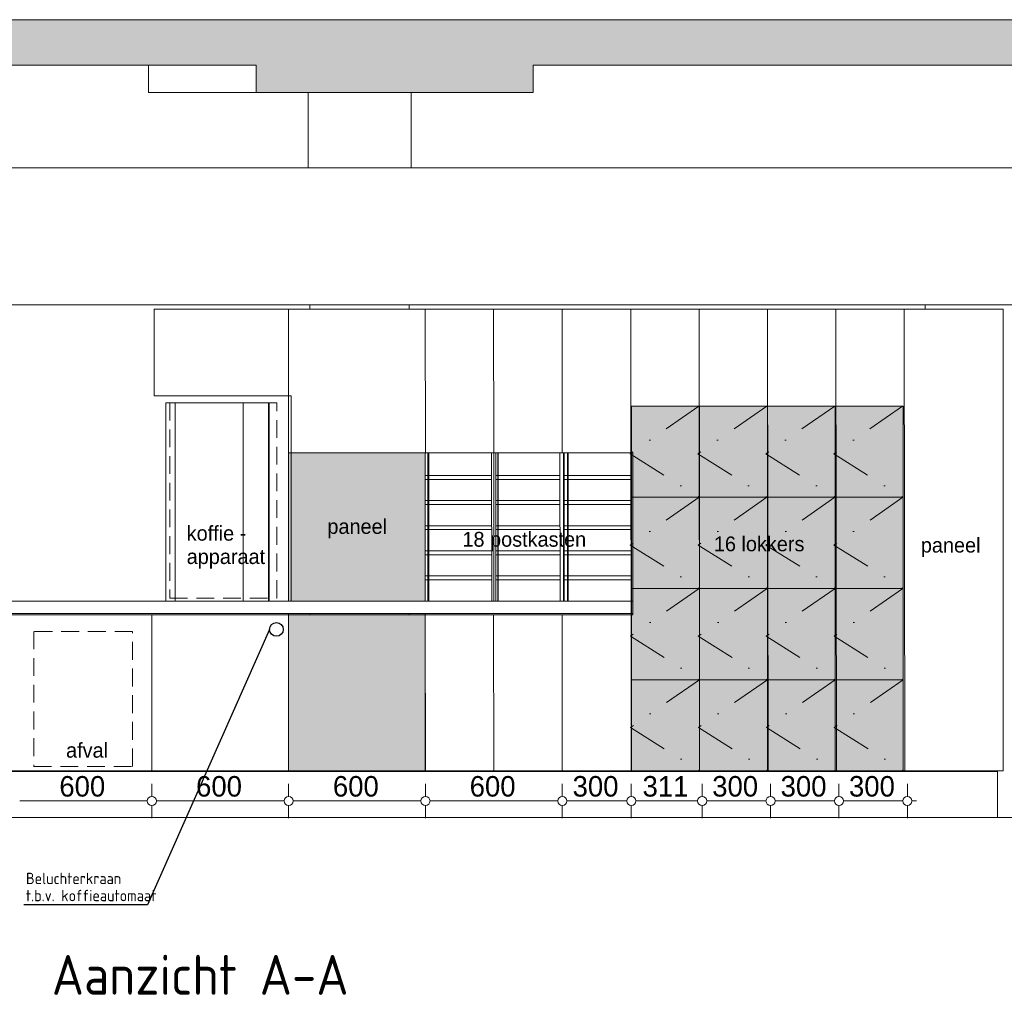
# Model space of a CAD drawing. Header units: millimetres. Extents: x -64206 to 10882, y -2915 to 43929.
# Tile 2 of 6: x -59987 to -55668, y -2915 to 1343. Entities that reach past the tile are written whole.
import ezdxf
from ezdxf.enums import TextEntityAlignment as Align

# ---------------------------------------------------------------- set-up
doc = ezdxf.new("R2010")
doc.units = ezdxf.units.MM
doc.header["$LTSCALE"] = 50
for name, pattern in [('2322109', [10, 5, -2, 1, -2]), ('B0605', [7.05, 3.5, -1.75, 0.05, -1.75]), ('B0701', [2.3412, 1.56, -0.7812])]:
    doc.linetypes.add(name, pattern=pattern)
for name, color, linetype in [('doorsnede C-C_6_ 00  Bestaand uit pl gr', 7, 'Continuous'), ('doorsnede C-C_6_ 00  Bestaand uit pl gr Doorsnede-arcering', 7, 'Continuous'), ('doorsnede C-C_6_ 00  Bestaande kolommen', 7, 'Continuous'), ('doorsnede C-C_6_ 22 C Binnenwanden', 7, 'Continuous'), ('doorsnede C-C_6_ 45 Plafond', 7, 'Continuous'), ('doorsnede C-C_6_ 45 Plafond 2D arcering', 7, 'Continuous'), ('doorsnede C-C_6_ 45 Plafond.BST', 7, 'Continuous'), ('doorsnede C-C_6_ 82 Interieur', 7, 'Continuous'), ('doorsnede C-C_6_ I Tekst 1_ 50', 7, 'Continuous'), ('doorsnede C-C_6_ T Maatvoering 1_ 50', 7, 'Continuous'), ('WL531---', 132, 'Continuous'), ('WM561---_AANVOER', 2, 'Continuous')]:
    doc.layers.add(name, color=color, linetype=linetype)
doc.styles.add('BURO-018', font='ISO96.shx', dxfattribs={"height": 90})
doc.styles.add('BURO-025', font='ISO96.shx', dxfattribs={"height": 125})
doc.styles.add('BURO-035', font='ISO96.shx', dxfattribs={"height": 175})
doc.styles.add('GENERATED_STYLE_1', font='swiss.ttf', dxfattribs={"width": 0.96})

# ---------------------------------------------------------------- blocks, each defined once
blk = doc.blocks.new('23222202')
at = {"color": 0, "linetype": 'Continuous'}
blk.add_circle((0, 0), 1.5, dxfattribs=at)
at = {"color": 0, "linetype": 'Continuous', "style": 'BURO-018', "flags": 1}
blk.add_attdef('CV_MATCODE', (0, 0), '', height=1.8, dxfattribs=at)

msp = doc.modelspace()

# ---------------------------------------------------------------- hatches: boundary and pattern name
at = {"layer": 'doorsnede C-C_6_ 00  Bestaand uit pl gr Doorsnede-arcering', "linetype": 'Continuous', "lineweight": 0}
for points in [[(-53346.3, 1342.7), (-63577, 1342.7), (-63577, 1142.7), (-53346.3, 1142.7)], [(-57735.5, 1022.7), (-57735.5, 1142.7), (-58950.2, 1142.7), (-58950.2, 1022.7)]]:
    msp.add_hatch(color=251, dxfattribs=at).paths.add_polyline_path(points, flags=0)
at = {"layer": 'doorsnede C-C_6_ 45 Plafond 2D arcering', "linetype": 'Continuous', "lineweight": 0}
for points in [[(-57303.5, -352.3), (-57303.5, -752.3), (-57005.6, -752.3), (-57005.6, -352.3)], [(-57005.6, -352.3), (-57005.6, -752.3), (-56707.8, -752.3), (-56707.8, -352.3)], [(-56707.8, -352.3), (-56707.8, -752.3), (-56409.9, -752.3), (-56409.9, -352.3)], [(-56409.9, -352.3), (-56409.9, -752.3), (-56112.1, -752.3), (-56112.1, -352.3)], [(-58807.5, -557.3), (-58807.5, -1207.3), (-58208.3, -1207.3), (-58208.3, -557.3)], [(-57303.5, -752.3), (-57303.5, -1152.3), (-57005.6, -1152.3), (-57005.6, -752.3)], [(-57005.6, -752.3), (-57005.6, -1152.3), (-56707.8, -1152.3), (-56707.8, -752.3)], [(-56707.8, -752.3), (-56707.8, -1152.3), (-56409.9, -1152.3), (-56409.9, -752.3)], [(-56409.9, -752.3), (-56409.9, -1152.3), (-56112.1, -1152.3), (-56112.1, -752.3)], [(-57303.5, -1152.3), (-57303.5, -1552.3), (-57005.6, -1552.3), (-57005.6, -1152.3)], [(-57005.6, -1152.3), (-57005.6, -1552.3), (-56707.8, -1552.3), (-56707.8, -1152.3)], [(-56707.8, -1152.3), (-56707.8, -1552.3), (-56409.9, -1552.3), (-56409.9, -1152.3)], [(-56409.9, -1152.3), (-56409.9, -1552.3), (-56112.1, -1552.3), (-56112.1, -1152.3)], [(-58808.3, -1262.3), (-58808.3, -1952.3), (-58209.1, -1952.3), (-58209.1, -1262.3)], [(-57303.5, -1552.3), (-57303.5, -1952.3), (-57005.6, -1952.3), (-57005.6, -1552.3)], [(-57005.6, -1552.3), (-57005.6, -1952.3), (-56707.8, -1952.3), (-56707.8, -1552.3)], [(-56707.8, -1552.3), (-56707.8, -1952.3), (-56409.9, -1952.3), (-56409.9, -1552.3)], [(-56409.9, -1552.3), (-56409.9, -1952.3), (-56112.1, -1952.3), (-56112.1, -1552.3)]]:
    msp.add_hatch(color=255, dxfattribs=at).paths.add_polyline_path(points, flags=0)

# ---------------------------------------------------------------- linework, layer by layer
at = {"layer": 'doorsnede C-C_6_ 00  Bestaand uit pl gr', "color": 2, "linetype": 'Continuous', "lineweight": 0}
for p, q in [((-63201.8, 1342.7), (-53346.3, 1342.7)), ((-62594.5, 1142.7), (-58950.2, 1142.7)), ((-58950.2, 1022.7), (-58950.2, 1142.7)), ((-57735.5, 1142.7), (-53346.3, 1142.7)), ((-57735.5, 1022.7), (-57735.5, 1142.7)), ((-58950.2, 1022.7), (-57735.5, 1022.7)), ((-63201.8, -2157.3), (-53346.3, -2157.3)), ((-63201.8, -2157.3), (-53346.3, -2157.3))]:
    msp.add_line(p, q, dxfattribs=at)
at = {"layer": 'doorsnede C-C_6_ 00  Bestaand uit pl gr', "color": 251, "linetype": 'Continuous', "lineweight": 0}
for p, q in [((-59422, 1142.7), (-59422, 1022.7)), ((-59422, 1022.7), (-59266.2, 1022.7)), ((-59266.2, 1022.7), (-58950.2, 1022.7))]:
    msp.add_line(p, q, dxfattribs=at)
at = {"layer": 'doorsnede C-C_6_ 00  Bestaande kolommen', "color": 251, "linetype": 'Continuous', "lineweight": 0}
for p, q in [((-58721.3, 692.7), (-58721.3, 1022.7)), ((-58269.5, 692.7), (-58269.5, 1022.7))]:
    msp.add_line(p, q, dxfattribs=at)
at = {"layer": 'doorsnede C-C_6_ 22 C Binnenwanden', "color": 251, "linetype": 'Continuous', "lineweight": 0}
for p, q in [((-58714.5, 92.7), (-58714.5, 72.7)), ((-58714.5, 92.7), (-58714.5, 72.7)), ((-58279.1, 72.7), (-58279.1, 92.7)), ((-56015.1, 72.7), (-56015.1, 92.7)), ((-58714.5, -1262.3), (-58714.5, -1267.3)), ((-58714.5, -1262.3), (-58714.5, -1267.3)), ((-58279.1, -1267.3), (-58279.1, -1262.3)), ((-58714.5, -1952.3), (-58714.5, -1955.3)), ((-58714.5, -1952.3), (-58714.5, -1955.3)), ((-58279.1, -1955.3), (-58279.1, -1952.3)), ((-56015.1, -1955.3), (-56015.1, -1952.3)), ((-58714.5, -2156.3), (-58714.5, -2157.3)), ((-58714.5, -2156.3), (-58714.5, -2157.3)), ((-58279.1, -2157.3), (-58279.1, -2156.3)), ((-56015.1, -2157.3), (-56015.1, -2156.3))]:
    msp.add_line(p, q, dxfattribs=at)
at = {"layer": 'doorsnede C-C_6_ 45 Plafond', "color": 2, "linetype": 'Continuous', "lineweight": 0}
msp.add_line((-61628.8, 92.7), (-55559.5, 92.7), dxfattribs=at)
at = {"layer": 'doorsnede C-C_6_ 45 Plafond', "color": 251, "linetype": 'Continuous', "lineweight": 0}
for p, q in [((-57303.5, -352.3), (-57005.6, -352.3)), ((-57303.5, -752.3), (-57303.5, -352.3)), ((-57005.6, -352.3), (-57005.6, -752.3)), ((-57005.6, -352.3), (-56707.8, -352.3)), ((-57005.6, -752.3), (-57005.6, -352.3)), ((-56707.8, -352.3), (-56707.8, -752.3)), ((-56707.8, -352.3), (-56409.9, -352.3)), ((-56707.8, -752.3), (-56707.8, -352.3)), ((-56409.9, -352.3), (-56409.9, -752.3)), ((-56409.9, -352.3), (-56112.1, -352.3)), ((-56409.9, -752.3), (-56409.9, -352.3)), ((-56112.1, -352.3), (-56112.1, -752.3)), ((-58807.5, -557.3), (-58208.3, -557.3)), ((-58807.5, -1207.3), (-58807.5, -557.3)), ((-58208.3, -557.3), (-58208.3, -1207.3)), ((-57303.5, -752.3), (-57005.6, -752.3)), ((-57303.5, -1152.3), (-57303.5, -752.3)), ((-57005.6, -752.3), (-57303.5, -752.3)), ((-57005.6, -752.3), (-57005.6, -1152.3)), ((-57005.6, -752.3), (-56707.8, -752.3)), ((-57005.6, -1152.3), (-57005.6, -752.3)), ((-56707.8, -752.3), (-57005.6, -752.3)), ((-56707.8, -752.3), (-56707.8, -1152.3)), ((-56707.8, -752.3), (-56409.9, -752.3)), ((-56707.8, -1152.3), (-56707.8, -752.3)), ((-56409.9, -752.3), (-56707.8, -752.3)), ((-56409.9, -752.3), (-56409.9, -1152.3)), ((-56409.9, -752.3), (-56112.1, -752.3)), ((-56409.9, -1152.3), (-56409.9, -752.3)), ((-56112.1, -752.3), (-56409.9, -752.3)), ((-56112.1, -752.3), (-56112.1, -1152.3)), ((-57303.5, -1152.3), (-57005.6, -1152.3)), ((-57303.5, -1552.3), (-57303.5, -1152.3)), ((-57005.6, -1152.3), (-57303.5, -1152.3)), ((-57005.6, -1152.3), (-57005.6, -1552.3)), ((-57005.6, -1152.3), (-56707.8, -1152.3)), ((-57005.6, -1552.3), (-57005.6, -1152.3)), ((-56707.8, -1152.3), (-57005.6, -1152.3)), ((-56707.8, -1152.3), (-56707.8, -1552.3)), ((-56707.8, -1152.3), (-56409.9, -1152.3)), ((-56707.8, -1552.3), (-56707.8, -1152.3)), ((-56409.9, -1152.3), (-56707.8, -1152.3)), ((-56409.9, -1152.3), (-56409.9, -1552.3)), ((-56409.9, -1152.3), (-56112.1, -1152.3)), ((-56409.9, -1552.3), (-56409.9, -1152.3)), ((-56112.1, -1152.3), (-56409.9, -1152.3)), ((-56112.1, -1152.3), (-56112.1, -1552.3)), ((-58208.3, -1207.3), (-58807.5, -1207.3)), ((-58808.3, -1262.3), (-58209.1, -1262.3)), ((-58808.3, -1952.3), (-58808.3, -1262.3)), ((-58209.1, -1262.3), (-58209.1, -1952.3)), ((-57303.5, -1552.3), (-57005.6, -1552.3)), ((-57303.5, -1952.3), (-57303.5, -1552.3)), ((-57005.6, -1552.3), (-57303.5, -1552.3)), ((-57005.6, -1552.3), (-57005.6, -1952.3)), ((-57005.6, -1552.3), (-56707.8, -1552.3)), ((-57005.6, -1952.3), (-57005.6, -1552.3)), ((-56707.8, -1552.3), (-57005.6, -1552.3)), ((-56707.8, -1552.3), (-56707.8, -1952.3)), ((-56707.8, -1552.3), (-56409.9, -1552.3)), ((-56707.8, -1952.3), (-56707.8, -1552.3)), ((-56409.9, -1552.3), (-56707.8, -1552.3)), ((-56409.9, -1552.3), (-56409.9, -1952.3)), ((-56409.9, -1552.3), (-56112.1, -1552.3)), ((-56409.9, -1952.3), (-56409.9, -1552.3)), ((-56112.1, -1552.3), (-56409.9, -1552.3)), ((-56112.1, -1552.3), (-56112.1, -1952.3)), ((-58209.1, -1952.3), (-58808.3, -1952.3)), ((-57005.6, -1952.3), (-57303.5, -1952.3)), ((-56707.8, -1952.3), (-57005.6, -1952.3)), ((-56409.9, -1952.3), (-56707.8, -1952.3)), ((-56112.1, -1952.3), (-56409.9, -1952.3))]:
    msp.add_line(p, q, dxfattribs=at)
at = {"layer": 'doorsnede C-C_6_ 45 Plafond.BST', "color": 2, "linetype": 'Continuous', "lineweight": 0}
msp.add_line((-63201.8, 692.7), (-53398.9, 692.7), dxfattribs=at)
at = {"layer": 'doorsnede C-C_6_ 82 Interieur', "color": 251, "linetype": 'Continuous', "lineweight": 0}
for p, q in [((-59397.1, 72.7), (-58797.1, 72.7)), ((-59397.1, -307.3), (-59397.1, 72.7)), ((-58808.3, 72.7), (-58807.5, -557.3)), ((-58797.1, 72.7), (-57297.5, 72.7)), ((-58208.3, 72.7), (-58207.5, -557.3)), ((-57908.3, 72.7), (-57907.5, -557.3)), ((-57608.3, 72.7), (-57607.5, -557.3)), ((-57307.1, 72.7), (-57304.8, -1952.3)), ((-57297.1, 72.7), (-57297.5, 72.7)), ((-57297.1, 72.7), (-56997.1, 72.7)), ((-57293.6, 72.7), (-57292, 72.7)), ((-57007.1, 72.7), (-57004.8, -1952.3)), ((-56997.1, 72.7), (-56697.2, 72.7)), ((-56707.1, 72.7), (-56704.8, -1952.3)), ((-56697.2, 72.7), (-56397.2, 72.7)), ((-56407.1, 72.7), (-56404.8, -1952.3)), ((-56397.2, 72.7), (-56097.2, 72.7)), ((-56107.1, 72.7), (-56104.8, -1952.3)), ((-56097.2, 72.7), (-55673.3, 72.7)), ((-55673.3, 72.7), (-55673.1, 72.7)), ((-55673.3, -1952.3), (-55673.3, 72.7)), ((-55673.1, -1952.3), (-55673.1, 72.7)), ((-59397.1, -307.3), (-58797.1, -307.3)), ((-59345.9, -337.3), (-59305.2, -337.3)), ((-59345.9, -1207.3), (-59345.9, -337.3)), ((-59305.2, -337.3), (-59282.5, -337.3)), ((-59305.2, -1207.3), (-59305.2, -337.3)), ((-59282.5, -337.3), (-59233.4, -337.3)), ((-59233.4, -337.3), (-59181.9, -337.3)), ((-59181.9, -337.3), (-59129.5, -337.3)), ((-59129.5, -337.3), (-59077.9, -337.3)), ((-59077.9, -337.3), (-59028.7, -337.3)), ((-59028.7, -337.3), (-59007.6, -337.3)), ((-59007.6, -337.3), (-58896, -337.3)), ((-59007.6, -1207.3), (-59007.6, -337.3)), ((-58896, -337.3), (-58895.7, -337.3)), ((-58896, -1207.3), (-58896, -337.3)), ((-58895.7, -337.3), (-58893.3, -337.3)), ((-58893.3, -1207.3), (-58893.3, -337.3)), ((-58797.1, -557.3), (-58797.1, -307.3)), ((-58797.1, -557.3), (-57297.5, -557.3)), ((-58796.3, -557.3), (-58796.3, -1207.3)), ((-58196.3, -1207.3), (-58196.3, -557.3)), ((-58192.7, -1207.3), (-58192.7, -557.3)), ((-57917.3, -557.3), (-57916.5, -1207.3)), ((-57908, -557.3), (-57908, -1207.3)), ((-57899.3, -557.3), (-57898.5, -1207.3)), ((-57890, -557.3), (-57890, -1207.3)), ((-57887.9, -1207.3), (-57887.9, -557.3)), ((-57617.3, -557.3), (-57616.5, -1207.3)), ((-57602, -557.3), (-57602, -1207.3)), ((-57599.3, -557.3), (-57598.5, -1207.3)), ((-57584, -557.3), (-57584, -1207.3)), ((-57581.9, -1207.3), (-57581.9, -557.3)), ((-57297.5, -557.3), (-57297.1, -557.3)), ((-57297.1, -1267.3), (-57297.1, -557.3)), ((-57916.7, -657), (-58207.5, -657)), ((-57916.6, -674.2), (-58207.5, -674.2)), ((-57616.7, -657), (-57898.7, -657)), ((-57616.6, -674.2), (-57898.6, -674.2)), ((-57308.7, -657), (-57598.7, -657)), ((-57303.5, -674.2), (-57598.6, -674.2)), ((-57916.7, -767), (-58207.5, -767)), ((-57616.7, -767), (-57898.7, -767)), ((-57308.7, -767), (-57598.7, -767)), ((-57916.6, -784.2), (-58207.5, -784.2)), ((-57616.6, -784.2), (-57898.6, -784.2)), ((-57303.5, -784.2), (-57598.6, -784.2)), ((-57916.7, -876.9), (-58207.5, -876.9)), ((-57916.6, -894.1), (-58207.5, -894.1)), ((-57616.7, -876.9), (-57898.7, -876.9)), ((-57616.6, -894.1), (-57898.6, -894.1)), ((-57308.7, -876.9), (-57598.7, -876.9)), ((-57303.5, -894.1), (-57598.6, -894.1)), ((-57916.7, -986.9), (-58207.5, -986.9)), ((-57616.7, -986.9), (-57898.7, -986.9)), ((-57308.7, -986.9), (-57598.7, -986.9)), ((-57916.6, -1004.1), (-58207.5, -1004.1)), ((-57616.6, -1004.1), (-57898.6, -1004.1)), ((-57303.5, -1004.1), (-57598.6, -1004.1)), ((-57916.7, -1096.8), (-58207.5, -1096.8)), ((-57916.6, -1114.1), (-58207.5, -1114.1)), ((-57616.7, -1096.8), (-57898.7, -1096.8)), ((-57616.6, -1114.1), (-57898.6, -1114.1)), ((-57308.7, -1096.8), (-57598.7, -1096.8)), ((-57303.5, -1114.1), (-57598.6, -1114.1)), ((-61197.1, -1207.3), (-57297.6, -1207.3)), ((-57297.6, -1207.3), (-57297.1, -1207.3)), ((-57297.6, -1262.3), (-57297.6, -1207.3)), ((-61197.1, -1262.3), (-57297.6, -1262.3)), ((-61197.1, -1267.3), (-57297.1, -1267.3)), ((-59408.2, -1267.3), (-59407.4, -1952.3)), ((-58808.3, -1267.3), (-58807.5, -1952.3)), ((-58208.3, -1267.3), (-58207.5, -1952.3)), ((-57908.3, -1267.3), (-57907.5, -1952.3)), ((-57608.3, -1267.3), (-57607.5, -1952.3)), ((-57297.6, -1262.3), (-57297.1, -1262.3)), ((-57297.1, -1267.3), (-57297.1, -1267.3)), ((-61197.2, -1955.3), (-55698.5, -1955.3)), ((-61197.1, -1952.3), (-57297.1, -1952.3)), ((-57297.1, -1952.3), (-57297.1, -1952.3)), ((-57297.1, -1952.3), (-56997.1, -1952.3)), ((-56997.1, -1952.3), (-56697.2, -1952.3)), ((-56697.2, -1952.3), (-56397.2, -1952.3)), ((-56397.2, -1952.3), (-56097.2, -1952.3)), ((-56097.2, -1952.3), (-55673.3, -1952.3)), ((-55698.5, -2156.3), (-55698.5, -1955.3)), ((-55673.3, -1952.3), (-55673.1, -1952.3)), ((-61197.2, -2156.3), (-55698.5, -2156.3))]:
    msp.add_line(p, q, dxfattribs=at)
at = {"layer": 'doorsnede C-C_6_ 82 Interieur', "color": 1, "linetype": 'B0701', "lineweight": 0}
for p, q in [((-58859.9, -337.7), (-59329.1, -337.7)), ((-59329.1, -337.7), (-59329.1, -1194.2)), ((-58859.9, -1194.2), (-58859.9, -337.7)), ((-59329.1, -1194.2), (-58859.9, -1194.2)), ((-59492.7, -1340.9), (-59925.8, -1340.9)), ((-59925.8, -1340.9), (-59925.8, -1932.8)), ((-59492.7, -1932.8), (-59492.7, -1340.9)), ((-59925.8, -1932.8), (-59492.7, -1932.8))]:
    msp.add_line(p, q, dxfattribs=at)
at = {"layer": 'doorsnede C-C_6_ 82 Interieur', "color": 1, "linetype": 'B0605', "lineweight": 0}
for p, q in [((-57007.8, -352.3), (-57310.1, -561.9)), ((-56710, -352.3), (-57012.3, -561.9)), ((-56412.1, -352.3), (-56714.4, -561.9)), ((-56114.3, -352.3), (-56416.6, -561.9)), ((-57310.1, -561.9), (-57007.1, -752.3)), ((-57012.3, -561.9), (-56709.3, -752.3)), ((-56714.4, -561.9), (-56411.4, -752.3)), ((-56416.6, -561.9), (-56113.6, -752.3)), ((-57007.1, -752.3), (-57309.4, -961.9)), ((-56709.3, -752.3), (-57011.5, -961.9)), ((-56411.4, -752.3), (-56713.7, -961.9)), ((-56113.6, -752.3), (-56415.9, -961.9)), ((-57309.4, -961.9), (-57006.4, -1152.3)), ((-57011.5, -961.9), (-56708.5, -1152.3)), ((-56713.7, -961.9), (-56410.7, -1152.3)), ((-56415.9, -961.9), (-56112.8, -1152.3)), ((-57006.4, -1152.3), (-57308.6, -1361.9)), ((-56708.5, -1152.3), (-57010.8, -1361.9)), ((-56410.7, -1152.3), (-56713, -1361.9)), ((-56112.8, -1152.3), (-56415.1, -1361.9)), ((-57308.6, -1361.9), (-57005.6, -1552.3)), ((-57010.8, -1361.9), (-56707.8, -1552.3)), ((-56713, -1361.9), (-56409.9, -1552.3)), ((-56415.1, -1361.9), (-56112.1, -1552.3)), ((-57005.6, -1552.3), (-57307.9, -1761.9)), ((-56707.8, -1552.3), (-57010.1, -1761.9)), ((-56409.9, -1552.3), (-56712.2, -1761.9)), ((-56112.1, -1552.3), (-56414.4, -1761.9)), ((-57307.9, -1761.9), (-57004.9, -1952.3)), ((-57010.1, -1761.9), (-56707, -1952.3)), ((-56712.2, -1761.9), (-56409.2, -1952.3)), ((-56414.4, -1761.9), (-56111.3, -1952.3))]:
    msp.add_line(p, q, dxfattribs=at)
at = {"layer": 'doorsnede C-C_6_ T Maatvoering 1_ 50', "color": 9, "linetype": 'Continuous', "lineweight": 0}
for p, q in [((-59407.6, -2064.3), (-59407.6, -2009.3)), ((-58807.5, -2064.3), (-58807.5, -2009.3)), ((-58207.5, -2064.3), (-58207.5, -2009.3)), ((-57607.5, -2064.3), (-57607.5, -2009.3)), ((-57304.8, -2064.3), (-57304.8, -2009.3)), ((-56993.6, -2064.3), (-56993.6, -2009.3)), ((-56693.7, -2064.3), (-56693.7, -2009.3)), ((-56393.7, -2064.3), (-56393.7, -2009.3)), ((-56093.7, -2064.3), (-56093.7, -2009.3)), ((-59987.3, -2084.3), (-59427.6, -2084.3)), ((-59407.6, -2159.3), (-59407.6, -2104.3)), ((-59387.6, -2084.3), (-58827.5, -2084.3)), ((-58807.5, -2159.3), (-58807.5, -2104.3)), ((-58787.5, -2084.3), (-58227.5, -2084.3)), ((-58207.5, -2159.3), (-58207.5, -2104.3)), ((-58187.5, -2084.3), (-57627.5, -2084.3)), ((-57607.5, -2159.3), (-57607.5, -2104.3)), ((-57587.5, -2084.3), (-57324.8, -2084.3)), ((-57304.8, -2159.3), (-57304.8, -2104.3)), ((-57284.8, -2084.3), (-57013.6, -2084.3)), ((-56993.6, -2159.3), (-56993.6, -2104.3)), ((-56973.6, -2084.3), (-56713.7, -2084.3)), ((-56693.7, -2159.3), (-56693.7, -2104.3)), ((-56673.7, -2084.3), (-56413.7, -2084.3)), ((-56393.7, -2159.3), (-56393.7, -2104.3)), ((-56373.7, -2084.3), (-56113.7, -2084.3)), ((-56093.7, -2159.3), (-56093.7, -2104.3)), ((-56073.7, -2084.3), (-56053.7, -2084.3))]:
    msp.add_line(p, q, dxfattribs=at)
for centre in [(-59407.6, -2084.3), (-58807.5, -2084.3), (-58207.5, -2084.3), (-57607.5, -2084.3), (-57304.8, -2084.3), (-56993.6, -2084.3), (-56693.7, -2084.3), (-56393.7, -2084.3), (-56093.7, -2084.3)]:
    msp.add_circle(centre, 20, dxfattribs=at)
at = {"layer": 'WL531---', "color": 2}
for p, q in [((-58891.1, -1331.7), (-59426.8, -2539.7)), ((-59426.8, -2539.7), (-59969.2, -2539.7))]:
    msp.add_line(p, q, dxfattribs=at)

# ---------------------------------------------------------------- block references
at = {"layer": 'WL531---', "xscale": 20, "yscale": 20, "zscale": 20}
msp.add_blockref('23222202', (-58861.1, -1331.7), dxfattribs=at)

# ---------------------------------------------------------------- texts
at = {"layer": 'doorsnede C-C_6_ I Tekst 1_ 50', "color": 251, "linetype": 'Continuous', "lineweight": 0, "char_height": 65, "attachment_point": 7, "style": 'GENERATED_STYLE_1'}
for s, insert in [('{paneel}', (-58637.6, -932.3)), ('{18 postkasten}', (-58045.2, -988.6)), ('{16 lokkers}', (-56942.4, -990)), ('{paneel}', (-56034.5, -1014.2)), ('{afval}', (-59784, -1895.4))]:
    msp.add_mtext(s, dxfattribs=dict(at, insert=insert))
at = {"layer": 'doorsnede C-C_6_ I Tekst 1_ 50', "color": 251, "linetype": 'Continuous', "lineweight": 0, "insert": (-59254.8, -1064.6), "char_height": 65, "attachment_point": 7, "line_spacing_factor": 0.946419, "style": 'GENERATED_STYLE_1'}
msp.add_mtext('{koffie -\\Papparaat}', dxfattribs=at)
at = {"layer": 'doorsnede C-C_6_ T Maatvoering 1_ 50', "color": 1, "linetype": 'Continuous', "lineweight": 0, "char_height": 90, "attachment_point": 7, "style": 'GENERATED_STYLE_1'}
for s, insert in [('{600}', (-59813.4, -2066.3)), ('{600}', (-59213.6, -2066.3)), ('{600}', (-58613.5, -2066.3)), ('{600}', (-58013.5, -2066.3)), ('{300}', (-57562.1, -2066.3)), ('{311}', (-57255.2, -2066.3)), ('{300}', (-56949.6, -2066.3)), ('{300}', (-56649.6, -2066.3)), ('{300}', (-56349.7, -2066.3))]:
    msp.add_mtext(s, dxfattribs=dict(at, insert=insert))
at = {"layer": 'WL531---', "color": 2, "linetype": '2322109', "style": 'BURO-025'}
for s, p in [('Beluchterkraan', (-59959.9, -2449.2)), ('t.b.v. koffieautomaat', (-59959.9, -2524.2))]:
    msp.add_text(s, height=50, dxfattribs=at).set_placement(p)
at = {"layer": 'WM561---_AANVOER', "color": 4, "style": 'BURO-035'}
msp.add_text('Aanzicht A-A', height=175, dxfattribs=at).set_placement((-59195.6, -2846.9), align=Align.MIDDLE)

doc.saveas('drawing.dxf')
